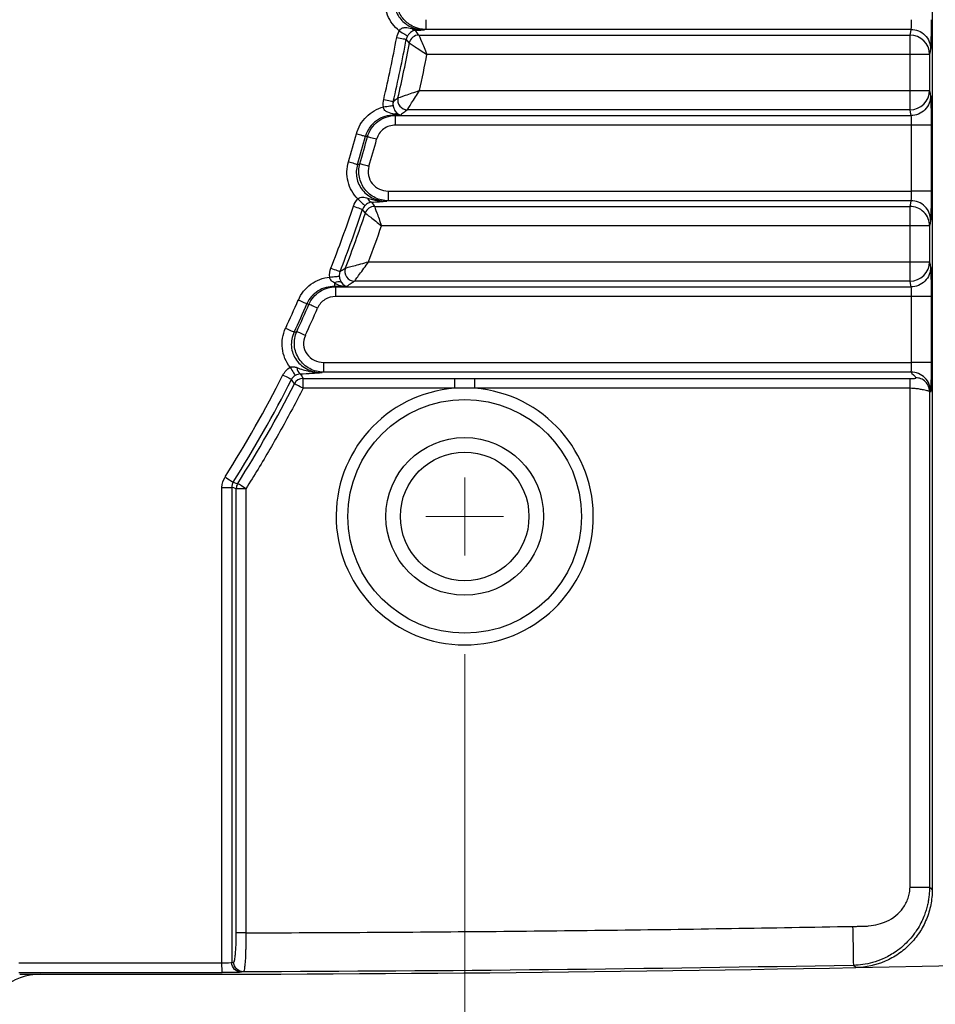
# Model space of a CAD drawing. Header units: millimetres. Extents: x 10 to 272, y 8 to 208.
# Tile 21 of 34: x 74 to 86, y 163 to 176. Entities that reach past the tile are written whole.
import ezdxf

# ---------------------------------------------------------------- set-up
doc = ezdxf.new("R2010")
doc.units = ezdxf.units.MM
doc.styles.add('SLDTEXTSTYLE3', font='TXT', dxfattribs={"width": 0.75})
doc.dimstyles.new('SLDDIMSTYLE2', dxfattribs={"dimtxt": 1.905, "dimasz": 3, "dimexe": 0, "dimexo": 0.0625, "dimgap": 0.47625, "dimtad": 0, "dimtih": 1, "dimtoh": 1, "dimdec": 1, "dimlfac": 2, "dimrnd": 1e-09, "dimzin": 4, "dimdsep": 46, "dimtxsty": 'SLDTEXTSTYLE3', "dimsah": 1, "dimcen": 0.09, "dimadec": 0, "dimazin": 1, "dimtfac": 1, "dimtdec": 1, "dimtofl": 0, "dimtmove": 0, "dimatfit": 3, "dimfxl": 1, "dimfrac": 2, "dimtolj": 1, "dimtzin": 12, "dimarcsym": 0})

# ---------------------------------------------------------------- blocks, each defined once
blk = doc.blocks.new('_D_8')
at = {"color": 7, "linetype": 'Continuous', "lineweight": 18}
for p, q in [((79.696, 167.611), (79.696, 151.767)), ((63.196, 158.487), (63.196, 151.767)), ((54.903, 156.455), (54.323, 156.455)), ((54.323, 156.455), (54.323, 153.43)), ((59.83, 156.455), (60.41, 156.455)), ((60.41, 156.455), (60.41, 153.43)), ((63.196, 154.942), (61.377, 154.942)), ((79.696, 154.942), (63.196, 154.942)), ((54.323, 153.43), (54.903, 153.43)), ((60.41, 153.43), (59.83, 153.43))]:
    blk.add_line(p, q, dxfattribs=at)
for points in [[(63.196, 154.942), (66.196, 154.442), (66.196, 155.442)], [(79.696, 154.942), (76.696, 155.442), (76.696, 154.442)]]:
    blk.add_solid(points, dxfattribs=at)
at = {"color": 7, "linetype": 'Continuous', "lineweight": 18, "char_height": 1.905, "attachment_point": 1, "style": 'SLDTEXTSTYLE3'}
for s, insert in [('33.0', (48.816, 155.886)), ('1.30', (54.903, 155.886))]:
    blk.add_mtext(s, dxfattribs=dict(at, insert=insert))
blk = doc.blocks.new('_D_9')
at = {"color": 7, "linetype": 'Continuous', "lineweight": 18}
for p, q in [((79.696, 167.611), (79.696, 151.767)), ((94.696, 167.611), (94.696, 151.767)), ((103.59, 156.455), (103.009, 156.455)), ((103.009, 156.455), (103.009, 153.43)), ((108.516, 156.455), (109.097, 156.455)), ((109.097, 156.455), (109.097, 153.43)), ((79.696, 154.942), (94.696, 154.942)), ((94.696, 154.942), (97.116, 154.942)), ((103.009, 153.43), (103.59, 153.43)), ((109.097, 153.43), (108.516, 153.43))]:
    blk.add_line(p, q, dxfattribs=at)
for points in [[(79.696, 154.942), (82.696, 154.442), (82.696, 155.442)], [(94.696, 154.942), (91.696, 155.442), (91.696, 154.442)]]:
    blk.add_solid(points, dxfattribs=at)
at = {"color": 7, "linetype": 'Continuous', "lineweight": 18, "char_height": 1.905, "attachment_point": 1, "style": 'SLDTEXTSTYLE3'}
for s, insert in [('30.0', (97.502, 155.886)), ('1.18', (103.59, 155.886))]:
    blk.add_mtext(s, dxfattribs=dict(at, insert=insert))
blk = doc.blocks.new('SW_CENTERMARKSYMBOL_1')
at = {"color": 0, "linetype": 'Continuous', "lineweight": 0}
for q in [(0, 0.5), (-0.5, 0), (0, -0.5), (0.5, 0)]:
    blk.add_line((0, 0), q, dxfattribs=at)

msp = doc.modelspace()

# ---------------------------------------------------------------- linework, layer by layer
at = {"color": 7, "linetype": 'Continuous', "lineweight": 25}
for p, q in [((85.696, 192.173), (85.696, 164.588)), ((79.196, 175.758), (79.196, 175.633)), ((79.196, 175.633), (79.18, 175.628)), ((85.426, 175.633), (79.196, 175.633)), ((79.108, 175.56), (85.412, 175.56)), ((85.412, 175.311), (85.412, 175.56)), ((85.412, 175.311), (79.211, 175.311)), ((85.412, 174.85), (85.412, 175.311)), ((85.662, 175.311), (85.412, 175.311)), ((85.662, 175.311), (85.662, 174.85)), ((79.116, 174.85), (85.412, 174.85)), ((85.412, 174.601), (85.412, 174.85)), ((85.412, 174.601), (78.96, 174.601)), ((78.795, 174.545), (78.795, 174.533)), ((78.795, 174.533), (78.809, 174.528)), ((78.874, 174.533), (78.795, 174.533)), ((78.809, 174.528), (85.426, 174.528)), ((78.809, 174.404), (78.809, 174.528)), ((85.432, 174.404), (78.809, 174.404)), ((85.432, 173.558), (85.432, 174.404)), ((85.682, 174.404), (85.682, 173.558)), ((78.449, 174.253), (78.423, 174.262)), ((78.321, 173.9), (78.351, 173.909)), ((78.714, 173.558), (78.714, 173.433)), ((78.714, 173.558), (85.432, 173.558)), ((78.714, 173.433), (78.697, 173.428)), ((85.426, 173.433), (78.714, 173.433)), ((78.539, 173.36), (85.412, 173.36)), ((85.412, 173.111), (85.412, 173.36)), ((85.412, 173.111), (78.628, 173.111)), ((85.662, 173.111), (85.412, 173.111)), ((85.412, 172.65), (85.412, 173.111)), ((85.662, 173.111), (85.662, 172.65)), ((78.463, 172.65), (85.412, 172.65)), ((85.412, 172.401), (85.412, 172.65)), ((78.026, 172.378), (78.026, 172.333)), ((78.026, 172.333), (78.04, 172.328)), ((78.182, 172.333), (78.026, 172.333)), ((78.04, 172.328), (85.426, 172.328)), ((78.04, 172.204), (78.04, 172.328)), ((85.412, 172.401), (78.282, 172.401)), ((85.432, 172.204), (78.04, 172.204)), ((85.432, 171.358), (85.432, 172.204)), ((85.682, 172.204), (85.682, 171.358)), ((77.697, 172.102), (77.671, 172.111)), ((77.884, 171.358), (77.884, 171.233)), ((77.884, 171.358), (85.432, 171.358)), ((77.622, 171.15), (79.568, 171.15)), ((77.884, 171.233), (77.865, 171.228)), ((85.426, 171.233), (77.884, 171.233)), ((79.568, 171.15), (79.824, 171.15)), ((79.824, 171.15), (85.412, 171.15)), ((79.568, 171.026), (77.622, 171.026)), ((85.412, 171.026), (79.824, 171.026)), ((85.412, 164.622), (85.412, 171.026)), ((85.662, 170.986), (85.662, 164.622)), ((76.581, 169.754), (76.706, 169.754)), ((76.581, 163.65), (76.581, 169.754)), ((76.706, 169.754), (76.706, 163.655)), ((76.764, 164.035), (76.764, 169.737)), ((76.888, 169.737), (76.764, 169.737)), ((76.888, 169.737), (76.888, 164.035)), ((76.706, 163.655), (76.732, 163.66)), ((84.715, 163.589), (84.684, 163.618)), ((84.714, 163.589), (85.993, 163.614)), ((76.856, 163.535), (76.831, 163.53))]:
    msp.add_line(p, q, dxfattribs=at)
at = {"color": 7, "linetype": 'Continuous', "lineweight": 25, "flags": 128}
for points in [[(78.856, 175.615), (78.876, 175.603), (78.894, 175.591), (78.912, 175.581), (78.927, 175.571), (78.941, 175.563), (78.951, 175.556), (78.958, 175.552), (78.962, 175.55)], [(85.412, 175.56), (85.42, 175.601), (85.426, 175.633)], [(78.823, 175.528), (78.846, 175.524), (78.868, 175.52), (78.888, 175.517), (78.906, 175.513), (78.922, 175.511), (78.933, 175.508), (78.942, 175.507), (78.946, 175.506)], [(78.986, 175.458), (78.984, 175.46), (78.946, 175.506)], [(85.676, 175.384), (85.668, 175.343), (85.662, 175.311)], [(85.662, 174.85), (85.67, 174.809), (85.676, 174.777)], [(78.657, 174.735), (78.68, 174.73), (78.701, 174.725), (78.722, 174.72), (78.74, 174.716), (78.755, 174.712), (78.766, 174.709), (78.775, 174.707), (78.779, 174.706)], [(78.654, 174.638), (78.676, 174.642), (78.697, 174.645), (78.717, 174.649), (78.735, 174.651), (78.751, 174.654), (78.763, 174.656), (78.772, 174.657), (78.776, 174.658)], [(85.426, 174.528), (85.418, 174.569), (85.412, 174.601)], [(78.307, 174.293), (78.327, 174.288), (78.346, 174.283), (78.364, 174.278), (78.38, 174.273), (78.395, 174.269), (78.407, 174.266), (78.417, 174.264), (78.423, 174.262)], [(78.565, 174.222), (78.546, 174.227), (78.526, 174.232), (78.508, 174.237), (78.492, 174.241), (78.477, 174.245), (78.465, 174.249), (78.455, 174.251), (78.449, 174.253)], [(78.205, 173.935), (78.225, 173.929), (78.244, 173.923), (78.262, 173.918), (78.278, 173.913), (78.293, 173.909), (78.305, 173.905), (78.314, 173.902), (78.321, 173.9)], [(78.467, 173.874), (78.448, 173.88), (78.429, 173.886), (78.411, 173.891), (78.394, 173.896), (78.38, 173.9), (78.367, 173.904), (78.358, 173.907), (78.351, 173.909)], [(78.325, 173.456), (78.341, 173.441), (78.357, 173.425), (78.372, 173.411), (78.385, 173.398), (78.396, 173.388), (78.405, 173.379), (78.411, 173.373), (78.414, 173.37)], [(85.412, 173.36), (85.42, 173.401), (85.426, 173.433)], [(78.268, 173.362), (78.29, 173.355), (78.311, 173.348), (78.331, 173.342), (78.348, 173.336), (78.363, 173.331), (78.374, 173.327), (78.382, 173.324), (78.386, 173.323)], [(78.421, 173.275), (78.419, 173.277), (78.386, 173.323)], [(78.5, 173.415), (78.525, 173.38), (78.539, 173.36)], [(85.676, 173.184), (85.668, 173.143), (85.662, 173.111)], [(77.98, 172.569), (78.001, 172.56), (78.022, 172.552), (78.041, 172.545), (78.059, 172.538), (78.073, 172.532), (78.084, 172.528), (78.092, 172.525), (78.096, 172.523)], [(85.662, 172.65), (85.67, 172.609), (85.676, 172.577)], [(77.964, 172.454), (77.986, 172.456), (78.007, 172.458), (78.027, 172.46), (78.045, 172.462), (78.061, 172.463), (78.073, 172.464), (78.082, 172.465), (78.087, 172.465)], [(85.426, 172.328), (85.418, 172.369), (85.412, 172.401)], [(77.561, 172.159), (77.579, 172.151), (77.597, 172.143), (77.615, 172.136), (77.63, 172.129), (77.644, 172.123), (77.656, 172.118), (77.665, 172.114), (77.671, 172.111)], [(77.807, 172.054), (77.789, 172.063), (77.77, 172.07), (77.753, 172.078), (77.738, 172.085), (77.724, 172.091), (77.712, 172.096), (77.703, 172.1), (77.697, 172.102)], [(77.398, 171.797), (77.417, 171.789), (77.435, 171.781), (77.452, 171.773), (77.467, 171.765), (77.481, 171.759), (77.493, 171.754), (77.502, 171.75), (77.508, 171.747)], [(77.651, 171.704), (77.632, 171.713), (77.614, 171.721), (77.597, 171.729), (77.582, 171.736), (77.568, 171.742), (77.556, 171.748), (77.547, 171.752), (77.541, 171.755)], [(77.456, 171.296), (77.468, 171.277), (77.479, 171.258), (77.49, 171.24), (77.5, 171.225), (77.508, 171.211), (77.514, 171.201), (77.519, 171.194), (77.521, 171.19)], [(77.364, 171.196), (77.384, 171.186), (77.404, 171.176), (77.423, 171.167), (77.439, 171.158), (77.453, 171.151), (77.464, 171.146), (77.471, 171.142), (77.475, 171.14)], [(77.584, 171.211), (77.604, 171.18), (77.622, 171.15)], [(76.62, 169.887), (76.639, 169.875), (76.658, 169.863), (76.676, 169.852), (76.691, 169.842), (76.704, 169.834), (76.715, 169.827), (76.722, 169.823), (76.725, 169.82)], [(76.725, 169.82), (76.737, 169.817), (76.76, 169.81), (76.783, 169.804)], [(76.764, 169.737), (76.735, 169.746), (76.706, 169.754)], [(85.662, 164.622), (85.677, 164.607), (85.696, 164.588)], [(76.582, 163.525), (76.582, 163.528), (76.582, 163.535), (76.582, 163.547), (76.582, 163.562), (76.582, 163.581), (76.581, 163.603), (76.581, 163.626), (76.581, 163.65)]]:
    msp.add_lwpolyline(points, dxfattribs=at)
at = {"color": 7, "linetype": 'Continuous', "lineweight": 25}
for radius in [1.5, 1.012, 0.825]:
    msp.add_circle((79.696, 169.381), radius, dxfattribs=at)
for centre, radius, start, end in [((79.07, 175.684), 0.0662, 217.5388, 260.7158), ((35.403, 139.196), 56.856, 39.7617, 39.8388), ((63.196, 178.381), 15.885, 346.7319, 349.6562), ((63.196, 178.381), 16.01, 346.7319, 349.6562), ((63.196, 178.381), 16.058, 346.9463, 349.5146), ((79.109, 175.435), 0.126, 90.4065, 169.1082), ((85.412, 175.31), 0.25, 0.2074, 90.0026), ((63.196, 178.381), 16.307, 347.4963, 349.1504), ((85.412, 174.851), 0.25, 269.9974, 359.7926), ((78.962, 174.727), 0.126, 167.6284, 269.318), ((78.823, 174.474), 0.0761, 77.5497, 111.3796), ((63.196, 178.381), 15.654, 343.4995, 344.8641), ((63.196, 178.381), 15.775, 343.4995, 344.8641), ((63.196, 178.381), 15.801, 343.5595, 344.8577), ((63.196, 178.381), 15.922, 343.5595, 344.8577), ((78.522, 173.486), 0.0749, 195.3482, 252.1923), ((63.196, 178.381), 15.885, 338.5394, 341.5844), ((63.196, 178.381), 16.01, 338.5394, 341.5844), ((78.539, 173.235), 0.126, 90.342, 161.1201), ((63.196, 178.381), 16.058, 338.7884, 341.462), ((63.196, 178.381), 16.307, 339.4261, 341.1469), ((78.284, 172.527), 0.126, 159.6201, 269.1686), ((85.412, 172.651), 0.25, 269.9974, 359.7926), ((78.076, 172.296), 0.0964, 66.9823, 121.791), ((63.196, 178.381), 15.654, 335.1306, 336.5816), ((63.196, 178.381), 15.775, 335.1306, 336.5816), ((63.196, 178.381), 15.801, 335.2083, 336.5889), ((63.196, 178.381), 15.922, 335.2083, 336.5889), ((77.639, 171.291), 0.0972, 179.7227, 235.5741), ((63.196, 178.381), 15.885, 327.6776, 333.1112), ((77.622, 171.025), 0.126, 90.2851, 152.7001), ((63.196, 178.381), 16.01, 327.6776, 333.1112), ((25.708, 139.101), 60.879, 31.68991, 31.75374), ((79.696, 169.381), 1.65, 94.4353, 85.5647), ((76.889, 169.737), 0.125, 147.8655, 179.8723), ((75.446, 663.253), 499.604, 269.83109, 270.13022), ((75.446, 663.253), 499.75, 269.83248, 271.06271), ((74.253, 162.754), 0.75, 89.8635, 131.2352), ((75.446, 663.253), 499.729, 269.83109, 270.13022)]:
    msp.add_arc(centre, radius, start, end, dxfattribs=at)
for points, knots in [([(78.856, 175.615), (78.79, 175.668), (78.737, 175.738), (78.691, 175.856), (78.68, 175.897), (78.671, 175.981), (78.672, 176.023), (78.678, 176.066)], [0, 0, 0, 0, 0.5, 0.5, 0.75, 0.75, 1, 1, 1, 1]), ([(78.797, 176.048), (78.789, 175.994), (78.792, 175.939), (78.824, 175.836), (78.852, 175.788), (78.926, 175.71), (78.972, 175.679), (79.072, 175.638), (79.126, 175.628), (79.18, 175.628)], [0, 0, 0, 0, 0.25, 0.25, 0.5, 0.5, 0.75, 0.75, 1, 1, 1, 1]), ([(79.196, 175.633), (79.143, 175.634), (79.09, 175.645), (78.993, 175.689), (78.95, 175.721), (78.88, 175.8), (78.853, 175.848), (78.822, 175.949), (78.818, 176.003), (78.825, 176.056)], [0, 0, 0, 0, 0.25, 0.25, 0.5, 0.5, 0.75, 0.75, 1, 1, 1, 1]), ([(85.426, 175.633), (85.427, 175.634), (85.427, 175.637), (85.428, 175.646), (85.429, 175.658), (85.43, 175.673), (85.431, 175.689), (85.431, 175.707), (85.432, 175.724), (85.432, 175.741), (85.432, 175.752), (85.432, 175.758)], [0, 0, 0, 0, 0.134379, 0.26294, 0.385683, 0.502607, 0.613713, 0.719003, 0.818479, 0.912143, 1, 1, 1, 1]), ([(85.682, 175.758), (85.682, 175.746), (85.682, 175.723), (85.682, 175.689), (85.682, 175.655), (85.682, 175.611), (85.681, 175.559), (85.68, 175.503), (85.679, 175.456), (85.678, 175.42), (85.677, 175.394), (85.676, 175.387), (85.676, 175.384)], [0, 0, 0, 0, 0.062082, 0.123991, 0.186268, 0.249446, 0.374477, 0.498751, 0.622897, 0.748779, 0.874884, 1, 1, 1, 1]), ([(78.856, 175.615), (78.863, 175.629), (78.875, 175.641), (78.902, 175.654), (78.917, 175.656), (78.959, 175.657), (78.988, 175.651), (79.017, 175.644)], [0, 0, 0, 0, 0.25, 0.25, 0.5, 0.5, 1, 1, 1, 1]), ([(79.059, 175.619), (79.043, 175.617), (79.03, 175.612), (79.006, 175.597), (78.997, 175.591), (78.98, 175.574), (78.97, 175.563), (78.962, 175.55)], [0, 0, 0, 0, 0.5, 0.5, 0.75, 0.75, 1, 1, 1, 1]), ([(79.017, 175.644), (79.043, 175.638), (79.069, 175.634), (79.095, 175.631), (79.115, 175.629), (79.134, 175.628), (79.154, 175.628), (79.162, 175.628), (79.169, 175.628), (79.177, 175.628), (79.178, 175.628), (79.179, 175.628), (79.18, 175.628)], [0, 0, 0, 0, 0.0001658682, 0.0001658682, 0.0001658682, 0.0002887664, 0.0002887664, 0.0002887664, 0.00033748, 0.00033748, 0.00033748, 0.0003433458, 0.0003433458, 0.0003433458, 0.0003433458]), ([(79.059, 175.619), (79.08, 175.621), (79.1, 175.622), (79.12, 175.623), (79.139, 175.625), (79.159, 175.627), (79.178, 175.628), (79.179, 175.628), (79.179, 175.628), (79.18, 175.628)], [0, 0, 0, 0, 0.0001571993, 0.0001571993, 0.0001571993, 0.0003147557, 0.0003147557, 0.0003147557, 0.0003195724, 0.0003195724, 0.0003195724, 0.0003195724]), ([(85.426, 175.633), (85.456, 175.633), (85.487, 175.628), (85.549, 175.603), (85.578, 175.584), (85.627, 175.536), (85.646, 175.506), (85.671, 175.445), (85.676, 175.413), (85.676, 175.384)], [0, 0, 0, 0, 0.25, 0.25, 0.5, 0.5, 0.75, 0.75, 1, 1, 1, 1]), ([(78.986, 175.458), (78.991, 175.455), (79.02, 175.436), (79.103, 175.382), (79.158, 175.347), (79.211, 175.311)], [0, 0, 0, 0, 0.5, 0.5, 1, 1, 1, 1]), ([(79.108, 175.56), (79.11, 175.555), (79.124, 175.523), (79.162, 175.431), (79.187, 175.371), (79.211, 175.311)], [0, 0, 0, 0, 0.5, 0.5, 1, 1, 1, 1]), ([(78.839, 174.754), (78.846, 174.756), (78.884, 174.769), (78.988, 174.805), (79.052, 174.828), (79.116, 174.85)], [0, 0, 0, 0, 0.5, 0.5, 1, 1, 1, 1]), ([(78.96, 174.601), (78.964, 174.607), (78.986, 174.642), (79.044, 174.735), (79.08, 174.793), (79.116, 174.85)], [0, 0, 0, 0, 0.5, 0.5, 1, 1, 1, 1]), ([(85.412, 174.85), (85.441, 174.85), (85.472, 174.85), (85.533, 174.85), (85.562, 174.85), (85.611, 174.85), (85.63, 174.85), (85.655, 174.85), (85.661, 174.85), (85.662, 174.85)], [0, 0, 0, 0, 0.25, 0.25, 0.5, 0.5, 0.75, 0.75, 1, 1, 1, 1]), ([(78.779, 174.706), (78.783, 174.71), (78.788, 174.714), (78.793, 174.718), (78.808, 174.73), (78.824, 174.742), (78.839, 174.754)], [0.000230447, 0.000230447, 0.000230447, 0.000230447, 0.0005, 0.0005, 0.0005, 0.001337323, 0.001337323, 0.001337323, 0.001337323]), ([(85.676, 174.777), (85.676, 174.748), (85.671, 174.716), (85.646, 174.655), (85.627, 174.626), (85.578, 174.577), (85.549, 174.558), (85.487, 174.534), (85.456, 174.528), (85.426, 174.528)], [0, 0, 0, 0, 0.25, 0.25, 0.5, 0.5, 0.75, 0.75, 1, 1, 1, 1]), ([(85.676, 174.777), (85.676, 174.776), (85.677, 174.773), (85.677, 174.765), (85.678, 174.754), (85.679, 174.735), (85.679, 174.705), (85.68, 174.658), (85.681, 174.603), (85.682, 174.54), (85.682, 174.473), (85.682, 174.427), (85.682, 174.404)], [0, 0, 0, 0, 0.062604, 0.125017, 0.187795, 0.251484, 0.376892, 0.50151, 0.625312, 0.750814, 0.87591, 1, 1, 1, 1]), ([(78.307, 174.293), (78.329, 174.376), (78.374, 174.452), (78.495, 174.572), (78.572, 174.615), (78.654, 174.638)], [0, 0, 0, 0, 0.5, 0.5, 1, 1, 1, 1]), ([(78.795, 174.545), (78.765, 174.551), (78.736, 174.557), (78.695, 174.575), (78.682, 174.582), (78.661, 174.606), (78.654, 174.622), (78.654, 174.638)], [0, 0, 0, 0, 0.5, 0.5, 0.75, 0.75, 1, 1, 1, 1]), ([(78.776, 174.658), (78.779, 174.641), (78.784, 174.626), (78.794, 174.602), (78.8, 174.592), (78.816, 174.568), (78.826, 174.557), (78.839, 174.549)], [0, 0, 0, 0, 0.25, 0.25, 0.5, 0.5, 1, 1, 1, 1]), ([(78.96, 174.601), (78.952, 174.594), (78.943, 174.588), (78.934, 174.581), (78.919, 174.568), (78.903, 174.556), (78.887, 174.543), (78.883, 174.54), (78.879, 174.537), (78.874, 174.533)], [0.000460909, 0.000460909, 0.000460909, 0.000460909, 0.000933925, 0.000933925, 0.000933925, 0.001798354, 0.001798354, 0.001798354, 0.002028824, 0.002028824, 0.002028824, 0.002028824]), ([(78.795, 174.533), (78.712, 174.534), (78.63, 174.509), (78.496, 174.413), (78.445, 174.342), (78.423, 174.262)], [0, 0, 0, 0, 0.5, 0.5, 1, 1, 1, 1]), ([(78.449, 174.253), (78.47, 174.332), (78.518, 174.403), (78.648, 174.501), (78.728, 174.528), (78.809, 174.528)], [0, 0, 0, 0, 0.5, 0.5, 1, 1, 1, 1]), ([(85.432, 174.404), (85.432, 174.412), (85.432, 174.429), (85.431, 174.456), (85.431, 174.481), (85.429, 174.504), (85.428, 174.522), (85.427, 174.526), (85.426, 174.528)], [0, 0, 0, 0, 0.134039, 0.281131, 0.441276, 0.614474, 0.800719, 1, 1, 1, 1]), ([(78.809, 174.404), (78.754, 174.404), (78.7, 174.387), (78.612, 174.322), (78.58, 174.275), (78.565, 174.222)], [0, 0, 0, 0, 0.5, 0.5, 1, 1, 1, 1]), ([(85.682, 174.404), (85.682, 174.404), (85.676, 174.404), (85.651, 174.404), (85.632, 174.404), (85.583, 174.404), (85.554, 174.404), (85.493, 174.404), (85.461, 174.404), (85.432, 174.404)], [0, 0, 0, 0, 0.25, 0.25, 0.5, 0.5, 0.75, 0.75, 1, 1, 1, 1]), ([(78.325, 173.456), (78.264, 173.518), (78.22, 173.596), (78.189, 173.721), (78.184, 173.764), (78.186, 173.851), (78.193, 173.893), (78.205, 173.935)], [0, 0, 0, 0, 0.5, 0.5, 0.75, 0.75, 1, 1, 1, 1]), ([(78.321, 173.9), (78.303, 173.844), (78.3, 173.783), (78.322, 173.668), (78.348, 173.614), (78.423, 173.523), (78.472, 173.487), (78.579, 173.439), (78.638, 173.428), (78.697, 173.428)], [0, 0, 0, 0, 0.25, 0.25, 0.5, 0.5, 0.75, 0.75, 1, 1, 1, 1]), ([(78.714, 173.433), (78.656, 173.434), (78.599, 173.447), (78.496, 173.498), (78.45, 173.535), (78.379, 173.627), (78.355, 173.681), (78.333, 173.794), (78.336, 173.853), (78.351, 173.909)], [0, 0, 0, 0, 0.25, 0.25, 0.5, 0.5, 0.75, 0.75, 1, 1, 1, 1]), ([(78.467, 173.874), (78.456, 173.837), (78.454, 173.797), (78.469, 173.721), (78.485, 173.685), (78.558, 173.593), (78.636, 173.558), (78.714, 173.558)], [0, 0, 0, 0, 0.25, 0.25, 0.5, 0.5, 1, 1, 1, 1]), ([(85.426, 173.433), (85.427, 173.434), (85.427, 173.437), (85.428, 173.446), (85.429, 173.458), (85.43, 173.473), (85.431, 173.489), (85.431, 173.507), (85.432, 173.524), (85.432, 173.541), (85.432, 173.552), (85.432, 173.558)], [0, 0, 0, 0, 0.134379, 0.26294, 0.385683, 0.502607, 0.613713, 0.719003, 0.818479, 0.912143, 1, 1, 1, 1]), ([(85.682, 173.558), (85.682, 173.558), (85.676, 173.558), (85.651, 173.558), (85.632, 173.558), (85.583, 173.558), (85.554, 173.558), (85.493, 173.558), (85.461, 173.558), (85.432, 173.558)], [0, 0, 0, 0, 0.25, 0.25, 0.5, 0.5, 0.75, 0.75, 1, 1, 1, 1]), ([(85.682, 173.558), (85.682, 173.546), (85.682, 173.523), (85.682, 173.489), (85.682, 173.455), (85.682, 173.411), (85.681, 173.359), (85.68, 173.303), (85.679, 173.256), (85.678, 173.22), (85.677, 173.194), (85.676, 173.187), (85.676, 173.184)], [0, 0, 0, 0, 0.062082, 0.123991, 0.186268, 0.249446, 0.374477, 0.498751, 0.622897, 0.748779, 0.874884, 1, 1, 1, 1]), ([(78.325, 173.456), (78.333, 173.465), (78.343, 173.471), (78.364, 173.479), (78.375, 173.48), (78.408, 173.479), (78.429, 173.473), (78.45, 173.466)], [0, 0, 0, 0, 0.25, 0.25, 0.5, 0.5, 1, 1, 1, 1]), ([(85.676, 173.184), (85.676, 173.213), (85.671, 173.245), (85.646, 173.306), (85.627, 173.336), (85.578, 173.384), (85.549, 173.403), (85.487, 173.428), (85.456, 173.433), (85.426, 173.433)], [0, 0, 0, 0, 0.25, 0.25, 0.5, 0.5, 0.75, 0.75, 1, 1, 1, 1]), ([(78.5, 173.415), (78.486, 173.413), (78.473, 173.41), (78.445, 173.396), (78.429, 173.385), (78.414, 173.37)], [0, 0, 0, 0, 0.5, 0.5, 1, 1, 1, 1]), ([(78.539, 173.36), (78.541, 173.355), (78.552, 173.324), (78.585, 173.232), (78.607, 173.171), (78.628, 173.111)], [0, 0, 0, 0, 0.5, 0.5, 1, 1, 1, 1]), ([(85.662, 173.111), (85.661, 173.141), (85.656, 173.172), (85.632, 173.233), (85.613, 173.263), (85.564, 173.312), (85.534, 173.331), (85.473, 173.355), (85.441, 173.36), (85.412, 173.36)], [0, 0, 0, 0, 0.25, 0.25, 0.5, 0.5, 0.75, 0.75, 1, 1, 1, 1]), ([(78.421, 173.275), (78.425, 173.272), (78.451, 173.251), (78.528, 173.191), (78.578, 173.151), (78.628, 173.111)], [0, 0, 0, 0, 0.5, 0.5, 1, 1, 1, 1]), ([(78.096, 172.523), (78.109, 172.532), (78.122, 172.541), (78.135, 172.55), (78.146, 172.557), (78.156, 172.564), (78.166, 172.571)], [0.000230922, 0.000230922, 0.000230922, 0.000230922, 0.000854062, 0.000854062, 0.000854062, 0.001340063, 0.001340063, 0.001340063, 0.001340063]), ([(78.166, 172.571), (78.17, 172.572), (78.182, 172.575), (78.22, 172.585), (78.244, 172.591), (78.3, 172.606), (78.331, 172.614), (78.395, 172.632), (78.429, 172.641), (78.463, 172.65)], [0, 0, 0, 0, 0.25, 0.25, 0.5, 0.5, 0.75, 0.75, 1, 1, 1, 1]), ([(78.282, 172.401), (78.284, 172.404), (78.292, 172.415), (78.315, 172.446), (78.33, 172.467), (78.364, 172.514), (78.383, 172.539), (78.422, 172.593), (78.442, 172.622), (78.463, 172.65)], [0, 0, 0, 0, 0.25, 0.25, 0.5, 0.5, 0.75, 0.75, 1, 1, 1, 1]), ([(85.412, 172.65), (85.441, 172.65), (85.472, 172.65), (85.533, 172.65), (85.562, 172.65), (85.611, 172.65), (85.63, 172.65), (85.655, 172.65), (85.661, 172.65), (85.662, 172.65)], [0, 0, 0, 0, 0.25, 0.25, 0.5, 0.5, 0.75, 0.75, 1, 1, 1, 1]), ([(85.676, 172.577), (85.676, 172.548), (85.671, 172.516), (85.646, 172.455), (85.627, 172.426), (85.578, 172.377), (85.549, 172.358), (85.487, 172.334), (85.456, 172.328), (85.426, 172.328)], [0, 0, 0, 0, 0.25, 0.25, 0.5, 0.5, 0.75, 0.75, 1, 1, 1, 1]), ([(85.676, 172.577), (85.676, 172.576), (85.677, 172.573), (85.677, 172.565), (85.678, 172.554), (85.679, 172.535), (85.679, 172.505), (85.68, 172.458), (85.681, 172.403), (85.682, 172.34), (85.682, 172.273), (85.682, 172.227), (85.682, 172.204)], [0, 0, 0, 0, 0.062604, 0.125017, 0.187795, 0.251484, 0.376892, 0.50151, 0.625312, 0.750814, 0.87591, 1, 1, 1, 1]), ([(77.561, 172.159), (77.595, 172.24), (77.652, 172.31), (77.794, 172.412), (77.877, 172.444), (77.964, 172.454)], [0, 0, 0, 0, 0.5, 0.5, 1, 1, 1, 1]), ([(78.026, 172.378), (78.011, 172.386), (77.996, 172.395), (77.973, 172.419), (77.965, 172.436), (77.964, 172.454)], [0, 0, 0, 0, 0.5, 0.5, 1, 1, 1, 1]), ([(78.087, 172.465), (78.088, 172.447), (78.093, 172.431), (78.102, 172.405), (78.108, 172.394), (78.114, 172.385)], [0, 0, 0, 0, 0.5, 0.5, 1, 1, 1, 1]), ([(78.026, 172.333), (77.951, 172.334), (77.878, 172.314), (77.753, 172.237), (77.701, 172.18), (77.671, 172.111)], [0, 0, 0, 0, 0.5, 0.5, 1, 1, 1, 1]), ([(77.697, 172.102), (77.726, 172.17), (77.775, 172.227), (77.895, 172.306), (77.967, 172.328), (78.04, 172.328)], [0, 0, 0, 0, 0.5, 0.5, 1, 1, 1, 1]), ([(78.282, 172.401), (78.272, 172.394), (78.262, 172.387), (78.251, 172.38), (78.233, 172.368), (78.215, 172.356), (78.197, 172.343), (78.192, 172.34), (78.187, 172.337), (78.182, 172.333)], [0.000461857, 0.000461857, 0.000461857, 0.000461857, 0.000947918, 0.000947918, 0.000947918, 0.001802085, 0.001802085, 0.001802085, 0.00203304, 0.00203304, 0.00203304, 0.00203304]), ([(85.432, 172.204), (85.432, 172.212), (85.432, 172.229), (85.431, 172.256), (85.431, 172.281), (85.429, 172.304), (85.428, 172.322), (85.427, 172.326), (85.426, 172.328)], [0, 0, 0, 0, 0.134039, 0.281131, 0.441276, 0.614474, 0.800719, 1, 1, 1, 1]), ([(78.04, 172.204), (77.991, 172.204), (77.942, 172.19), (77.86, 172.138), (77.827, 172.1), (77.807, 172.054)], [0, 0, 0, 0, 0.5, 0.5, 1, 1, 1, 1]), ([(85.682, 172.204), (85.682, 172.204), (85.676, 172.204), (85.651, 172.204), (85.632, 172.204), (85.583, 172.204), (85.554, 172.204), (85.493, 172.204), (85.461, 172.204), (85.432, 172.204)], [0, 0, 0, 0, 0.25, 0.25, 0.5, 0.5, 0.75, 0.75, 1, 1, 1, 1]), ([(77.456, 171.296), (77.401, 171.365), (77.365, 171.451), (77.351, 171.582), (77.352, 171.627), (77.366, 171.715), (77.38, 171.757), (77.398, 171.797)], [0, 0, 0, 0, 0.5, 0.5, 0.75, 0.75, 1, 1, 1, 1]), ([(77.508, 171.747), (77.48, 171.689), (77.467, 171.625), (77.477, 171.5), (77.499, 171.438), (77.574, 171.335), (77.625, 171.295), (77.738, 171.241), (77.802, 171.228), (77.865, 171.228)], [0, 0, 0, 0, 0.25, 0.25, 0.5, 0.5, 0.75, 0.75, 1, 1, 1, 1]), ([(77.884, 171.233), (77.822, 171.234), (77.761, 171.249), (77.653, 171.307), (77.606, 171.349), (77.537, 171.453), (77.516, 171.513), (77.506, 171.635), (77.516, 171.698), (77.541, 171.755)], [0, 0, 0, 0, 0.25, 0.25, 0.5, 0.5, 0.75, 0.75, 1, 1, 1, 1]), ([(77.651, 171.704), (77.633, 171.666), (77.625, 171.624), (77.632, 171.541), (77.646, 171.501), (77.694, 171.432), (77.727, 171.404), (77.801, 171.367), (77.842, 171.358), (77.884, 171.358)], [0, 0, 0, 0, 0.25, 0.25, 0.5, 0.5, 0.75, 0.75, 1, 1, 1, 1]), ([(77.456, 171.296), (77.47, 171.302), (77.485, 171.304), (77.514, 171.301), (77.528, 171.297), (77.542, 171.292)], [0, 0, 0, 0, 0.5, 0.5, 1, 1, 1, 1]), ([(77.542, 171.292), (77.595, 171.272), (77.647, 171.255), (77.755, 171.232), (77.811, 171.227), (77.865, 171.228)], [0, 0, 0, 0, 0.5, 0.5, 1, 1, 1, 1]), ([(85.426, 171.233), (85.427, 171.234), (85.427, 171.237), (85.428, 171.246), (85.429, 171.258), (85.43, 171.273), (85.431, 171.289), (85.431, 171.307), (85.432, 171.324), (85.432, 171.341), (85.432, 171.352), (85.432, 171.358)], [0, 0, 0, 0, 0.134379, 0.26294, 0.385683, 0.502607, 0.613713, 0.719003, 0.818479, 0.912143, 1, 1, 1, 1]), ([(85.682, 171.358), (85.682, 171.358), (85.676, 171.358), (85.651, 171.358), (85.632, 171.358), (85.583, 171.358), (85.554, 171.358), (85.493, 171.358), (85.461, 171.358), (85.432, 171.358)], [0, 0, 0, 0, 0.25, 0.25, 0.5, 0.5, 0.75, 0.75, 1, 1, 1, 1]), ([(85.682, 171.358), (85.682, 171.346), (85.682, 171.323), (85.682, 171.289), (85.682, 171.255), (85.682, 171.211), (85.681, 171.159), (85.68, 171.103), (85.679, 171.056), (85.678, 171.02), (85.677, 170.994), (85.676, 170.987), (85.676, 170.984)], [0, 0, 0, 0, 0.062082, 0.123991, 0.186268, 0.249446, 0.374477, 0.498751, 0.622897, 0.748779, 0.874884, 1, 1, 1, 1]), ([(77.622, 171.026), (77.622, 171.054), (77.622, 171.086), (77.622, 171.134), (77.622, 171.148), (77.622, 171.15)], [0, 0, 0, 0, 0.5, 0.5, 1, 1, 1, 1]), ([(79.568, 171.026), (79.568, 171.054), (79.568, 171.086), (79.568, 171.134), (79.568, 171.148), (79.568, 171.15)], [0, 0, 0, 0, 0.5, 0.5, 1, 1, 1, 1]), ([(79.824, 171.026), (79.824, 171.054), (79.824, 171.086), (79.824, 171.134), (79.824, 171.148), (79.824, 171.15)], [0, 0, 0, 0, 0.5, 0.5, 1, 1, 1, 1]), ([(85.412, 171.15), (85.417, 171.15), (85.426, 171.15), (85.441, 171.151), (85.456, 171.152), (85.47, 171.153), (85.484, 171.155), (85.488, 171.157), (85.487, 171.159), (85.487, 171.16), (85.487, 171.161)], [0, 0, 0, 0, 0.0925056, 0.1859393, 0.2850749, 0.4210553, 0.5613938, 0.8060196, 0.9098618, 1, 1, 1, 1]), ([(85.412, 171.026), (85.412, 171.054), (85.412, 171.086), (85.412, 171.134), (85.412, 171.148), (85.412, 171.15)], [0, 0, 0, 0, 0.5, 0.5, 1, 1, 1, 1]), ([(85.676, 170.984), (85.676, 171.013), (85.671, 171.045), (85.646, 171.106), (85.627, 171.136), (85.578, 171.184), (85.549, 171.203), (85.487, 171.228), (85.456, 171.233), (85.426, 171.233)], [0, 0, 0, 0, 0.25, 0.25, 0.5, 0.5, 0.75, 0.75, 1, 1, 1, 1]), ([(85.662, 170.986), (85.661, 171.007), (85.658, 171.029), (85.641, 171.072), (85.627, 171.093), (85.593, 171.127), (85.572, 171.14), (85.529, 171.157), (85.507, 171.161), (85.487, 171.161)], [0, 0, 0, 0, 0.25, 0.25, 0.5, 0.5, 0.75, 0.75, 1, 1, 1, 1]), ([(77.622, 171.026), (77.576, 170.938), (77.485, 170.762), (77.343, 170.502), (77.197, 170.244), (77.045, 169.989), (76.941, 169.821), (76.888, 169.737)], [0, 0, 0, 0, 0.2000672, 0.4000336, 0.5999664, 0.7999328, 1, 1, 1, 1]), ([(77.622, 171.026), (77.597, 171.039), (77.568, 171.053), (77.525, 171.075), (77.513, 171.081), (77.511, 171.082)], [0, 0, 0, 0, 0.5, 0.5, 1, 1, 1, 1]), ([(85.662, 170.986), (85.661, 170.986), (85.66, 170.986), (85.653, 170.988), (85.641, 170.991), (85.619, 170.997), (85.584, 171.005), (85.542, 171.013), (85.498, 171.02), (85.457, 171.025), (85.426, 171.025), (85.412, 171.026)], [0, 0, 0, 0, 0.0733156, 0.1568451, 0.2510512, 0.3619799, 0.5129699, 0.6700401, 0.762468, 0.889253, 1, 1, 1, 1]), ([(76.725, 169.82), (76.719, 169.811), (76.714, 169.8), (76.711, 169.789), (76.708, 169.777), (76.706, 169.766), (76.706, 169.754)], [0, 0, 0, 0, 0.0000700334, 0.0000700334, 0.0000700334, 0.0001400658, 0.0001400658, 0.0001400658, 0.0001400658]), ([(76.888, 169.737), (76.862, 169.754), (76.836, 169.77), (76.798, 169.794), (76.785, 169.802), (76.783, 169.804)], [0, 0, 0, 0, 0.5, 0.5, 1, 1, 1, 1]), ([(84.675, 164.118), (84.692, 164.118), (84.725, 164.119), (84.775, 164.119), (84.827, 164.12), (84.903, 164.125), (85.001, 164.141), (85.12, 164.183), (85.232, 164.252), (85.311, 164.335), (85.36, 164.414), (85.389, 164.48), (85.408, 164.55), (85.41, 164.598), (85.412, 164.622)], [0, 0, 0, 0, 0.049263, 0.098527, 0.150027, 0.204229, 0.328046, 0.443732, 0.580494, 0.714096, 0.78504, 0.855949, 0.928772, 1, 1, 1, 1]), ([(85.662, 164.622), (85.661, 164.603), (85.661, 164.563), (85.655, 164.502), (85.646, 164.44), (85.632, 164.376), (85.613, 164.311), (85.587, 164.239), (85.551, 164.159), (85.507, 164.082), (85.451, 164.002), (85.361, 163.896), (85.23, 163.787), (85.074, 163.702), (84.936, 163.653), (84.809, 163.625), (84.725, 163.62), (84.684, 163.618)], [0, 0, 0, 0, 0.037032, 0.075634, 0.115846, 0.157702, 0.201233, 0.246467, 0.305412, 0.371577, 0.417703, 0.497342, 0.641471, 0.750176, 0.840111, 0.923292, 1, 1, 1, 1]), ([(85.696, 164.588), (85.696, 164.523), (85.69, 164.459), (85.665, 164.333), (85.646, 164.27), (85.597, 164.15), (85.567, 164.093), (85.496, 163.985), (85.455, 163.934), (85.365, 163.842), (85.315, 163.801), (85.209, 163.727), (85.151, 163.696), (84.974, 163.619), (84.845, 163.591), (84.715, 163.589)], [0, 0, 0, 0, 0.125, 0.125, 0.25, 0.25, 0.375, 0.375, 0.5, 0.5, 0.625, 0.625, 0.75, 0.75, 1, 1, 1, 1]), ([(85.412, 164.622), (85.441, 164.622), (85.472, 164.622), (85.533, 164.622), (85.562, 164.622), (85.611, 164.622), (85.63, 164.622), (85.655, 164.622), (85.661, 164.622), (85.662, 164.622)], [0, 0, 0, 0, 0.25, 0.25, 0.5, 0.5, 0.75, 0.75, 1, 1, 1, 1]), ([(76.888, 164.035), (77.408, 164.037), (78.446, 164.041), (80.003, 164.053), (81.561, 164.069), (83.118, 164.091), (84.156, 164.109), (84.675, 164.118)], [0, 0, 0, 0, 0.200002, 0.400001, 0.599999, 0.799998, 1, 1, 1, 1]), ([(84.675, 164.118), (84.676, 164.06), (84.677, 163.997), (84.68, 163.875), (84.681, 163.816), (84.683, 163.719), (84.683, 163.681), (84.684, 163.631), (84.684, 163.619), (84.684, 163.618)], [0, 0, 0, 0, 0.25, 0.25, 0.5, 0.5, 0.75, 0.75, 1, 1, 1, 1]), ([(76.732, 163.66), (76.733, 163.66), (76.735, 163.661), (76.738, 163.667), (76.741, 163.676), (76.745, 163.693), (76.75, 163.722), (76.754, 163.769), (76.759, 163.825), (76.762, 163.89), (76.763, 163.961), (76.764, 164.01), (76.764, 164.035)], [0, 0, 0, 0, 0.062134, 0.123747, 0.185409, 0.247692, 0.372151, 0.496995, 0.622156, 0.747689, 0.873727, 1, 1, 1, 1]), ([(76.888, 164.035), (76.86, 164.035), (76.828, 164.035), (76.78, 164.035), (76.766, 164.035), (76.764, 164.035)], [0, 0, 0, 0, 0.5, 0.5, 1, 1, 1, 1]), ([(76.888, 164.035), (76.888, 164.018), (76.888, 163.983), (76.888, 163.931), (76.887, 163.878), (76.885, 163.825), (76.884, 163.774), (76.882, 163.726), (76.879, 163.674), (76.874, 163.62), (76.869, 163.572), (76.863, 163.545), (76.859, 163.536), (76.857, 163.535), (76.856, 163.535)], [0, 0, 0, 0, 0.065721, 0.134046, 0.204728, 0.277447, 0.351812, 0.427372, 0.50363, 0.616637, 0.752756, 0.883596, 0.964399, 1, 1, 1, 1]), ([(76.581, 163.65), (76.613, 163.65), (76.643, 163.651), (76.689, 163.652), (76.703, 163.653), (76.706, 163.655)], [0, 0, 0, 0, 0.5, 0.5, 1, 1, 1, 1]), ([(76.831, 163.53), (76.798, 163.53), (76.766, 163.543), (76.719, 163.589), (76.706, 163.622), (76.706, 163.655)], [0, 0, 0, 0, 0.5, 0.5, 1, 1, 1, 1]), ([(76.856, 163.535), (76.827, 163.535), (76.793, 163.547), (76.744, 163.596), (76.732, 163.63), (76.732, 163.66)], [0, 0, 0, 0, 0.5, 0.5, 1, 1, 1, 1]), ([(76.831, 163.53), (76.825, 163.528), (76.796, 163.527), (76.705, 163.526), (76.644, 163.525), (76.582, 163.525)], [0, 0, 0, 0, 0.5, 0.5, 1, 1, 1, 1])]:
    msp.add_open_spline(points, degree=3, knots=knots, dxfattribs=at)
for points in [[(78.823, 175.528), (78.829, 175.559), (78.84, 175.588), (78.856, 175.615)], [(78.962, 175.55), (78.954, 175.536), (78.948, 175.522), (78.946, 175.506)], [(78.654, 174.638), (78.649, 174.671), (78.65, 174.703), (78.657, 174.735)], [(78.779, 174.706), (78.775, 174.69), (78.774, 174.674), (78.776, 174.658)], [(78.795, 174.545), (78.821, 174.538), (78.848, 174.535), (78.874, 174.533)], [(78.839, 174.549), (78.851, 174.541), (78.863, 174.536), (78.874, 174.533)], [(78.268, 173.362), (78.28, 173.398), (78.299, 173.43), (78.325, 173.456)], [(78.45, 173.466), (78.531, 173.441), (78.614, 173.426), (78.697, 173.428)], [(78.5, 173.415), (78.572, 173.418), (78.635, 173.423), (78.697, 173.428)], [(78.414, 173.37), (78.401, 173.357), (78.392, 173.341), (78.386, 173.323)], [(77.964, 172.454), (77.96, 172.493), (77.966, 172.532), (77.98, 172.569)], [(78.096, 172.523), (78.088, 172.505), (78.085, 172.485), (78.087, 172.465)], [(78.026, 172.378), (78.074, 172.348), (78.129, 172.336), (78.182, 172.333)], [(78.114, 172.385), (78.135, 172.353), (78.159, 172.338), (78.182, 172.333)], [(77.508, 171.747), (77.519, 171.749), (77.53, 171.752), (77.541, 171.755)], [(77.364, 171.196), (77.385, 171.238), (77.417, 171.272), (77.456, 171.296)], [(77.521, 171.19), (77.501, 171.178), (77.485, 171.161), (77.475, 171.14)], [(77.584, 171.211), (77.564, 171.21), (77.542, 171.203), (77.521, 171.19)], [(77.584, 171.211), (77.692, 171.215), (77.78, 171.222), (77.865, 171.228)], [(85.426, 171.233), (85.421, 171.209), (85.491, 171.185), (85.487, 171.161)], [(76.783, 169.804), (77.045, 170.218), (77.288, 170.645), (77.511, 171.082)], [(79.824, 171.026), (79.781, 171.027), (79.696, 171.029), (79.611, 171.027), (79.568, 171.026)], [(85.676, 170.984), (85.671, 170.96), (85.666, 171.011), (85.662, 170.986)], [(76.581, 169.754), (76.581, 169.801), (76.595, 169.847), (76.62, 169.887)], [(84.684, 163.618), (82.075, 163.57), (79.466, 163.542), (76.856, 163.535)]]:
    msp.add_open_spline(points, degree=3, dxfattribs=at)

# ---------------------------------------------------------------- block references
at = {"color": 7, "linetype": 'Continuous', "lineweight": 0}
msp.add_blockref('SW_CENTERMARKSYMBOL_1', (79.696, 169.381), dxfattribs=at)

# ---------------------------------------------------------------- dimensions: what is measured, and where the dimension line sits
at = {"color": 7, "linetype": 'Continuous', "lineweight": 18}
for base, p1, p2, picture, middle in [((79.696, 154.942), (63.196, 159.757), (79.696, 168.881), '_D_8', (54.903, 154.942)), ((94.696, 154.942), (79.696, 168.881), (94.696, 168.881), '_D_9', (103.59, 154.942))]:
    dim = msp.add_linear_dim(base=base, p1=p1, p2=p2, dimstyle='SLDDIMSTYLE2', dxfattribs=at)
    dim.commit()
    dim.dimension.update_dxf_attribs({"geometry": picture, "text_midpoint": middle, "dimtype": 160})

doc.saveas('drawing.dxf')
